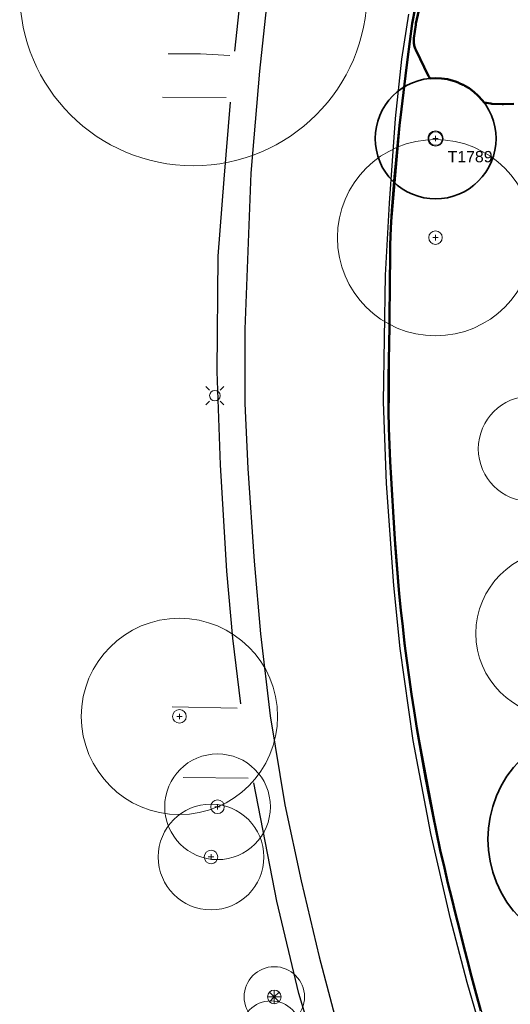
# Model space of a CAD drawing. Header units: metres. Extents: x -6559 to -6383, y 5654606 to 5654801.
# Tile 15 of 31: x -6559 to -6527, y 5654701 to 5654766. Entities that reach past the tile are written whole.
import ezdxf
from ezdxf.enums import TextEntityAlignment as Align

# ---------------------------------------------------------------- set-up
doc = ezdxf.new("R2010")
doc.units = ezdxf.units.M
doc.header["$LTSCALE"] = 0.5
for name, pattern in [('DASHED', [9, 6, -3]), ('DOT', [1.5, 0, -1.5]), ('PHANTOM', [22, 12, -2, 2, -2, 2, -2])]:
    doc.linetypes.add(name, pattern=pattern)
for name, color, linetype, lineweight in [('L-PLNT-PROT', 1, 'DASHED', 35), ('L-PLNT-TEXT', 3, 'Continuous', 18), ('L-SITE-LIMIT', 6, 'PHANTOM', 50), ('V-PROP-LINE', 7, 'PHANTOM', 50), ('V-ROAD-CURB', 7, 'Continuous', 25), ('V-ROAD-DW', 8, 'Continuous', 18), ('V-ROAD-SW', 8, 'Continuous', 25), ('V-UTIL-ELEC', 1, 'Continuous', 18), ('V-VEG-CANOPY', 92, 'Continuous', 13), ('V-VEG-TREE', 94, 'Continuous', 18)]:
    doc.layers.add(name, color=color, linetype=linetype, lineweight=lineweight)
doc.styles.add('BR-STD', font='arial.ttf')

# ---------------------------------------------------------------- blocks, each defined once
blk = doc.blocks.new('UTIL-LIGHT')
at = {"color": 0, "lineweight": -2}
for p, q in [((-0.71, 0.71), (-1.2, 1.2)), ((0.71, 0.71), (1.2, 1.2)), ((-0.71, -0.71), (-1.2, -1.2)), ((0.71, -0.71), (1.2, -1.2))]:
    blk.add_line(p, q, dxfattribs=at)
blk.add_circle((0, 0), 0.7, dxfattribs=at)
blk = doc.blocks.new('VEG-TREE-DECID')
at = {"color": 0, "lineweight": -2}
for p, q in [((-0.6, 0), (0.6, 0)), ((0, -0.6), (0, 0.6))]:
    blk.add_line(p, q, dxfattribs=at)
blk.add_circle((0, 0), 1.5, dxfattribs=at)
blk = doc.blocks.new('VEG-TREE-CONIF')
at = {"color": 0, "lineweight": -2}
for q in [(-1.5, 0), (-1.06, 1.06), (-1.06, -1.06), (0, 1.5), (1.06, 1.06), (1.5, 0), (0, -1.5), (1.06, -1.06)]:
    blk.add_line((0, 0), q, dxfattribs=at)
blk.add_circle((0, 0), 1.5, dxfattribs=at)

msp = doc.modelspace()

# ---------------------------------------------------------------- linework, layer by layer
at = {"layer": 'L-PLNT-PROT'}
for points in [[(-6528.935, 5654755.293), (-6529.225, 5654755.029), (-6529.541, 5654754.795), (-6529.877, 5654754.593), (-6530.232, 5654754.425), (-6530.602, 5654754.293), (-6530.983, 5654754.198), (-6531.371, 5654754.14), (-6531.763, 5654754.121), (-6532.155, 5654754.14), (-6532.543, 5654754.198), (-6532.924, 5654754.293), (-6533.294, 5654754.425), (-6533.649, 5654754.593), (-6533.985, 5654754.795), (-6534.301, 5654755.029), (-6534.591, 5654755.293), (-6534.855, 5654755.583), (-6535.089, 5654755.899), (-6535.291, 5654756.235), (-6535.459, 5654756.59), (-6535.591, 5654756.96), (-6535.686, 5654757.341), (-6535.744, 5654757.729), (-6535.763, 5654758.121), (-6535.744, 5654758.513), (-6535.686, 5654758.901), (-6535.591, 5654759.282), (-6535.459, 5654759.652), (-6535.291, 5654760.007), (-6535.089, 5654760.343), (-6534.855, 5654760.659), (-6534.591, 5654760.949), (-6534.301, 5654761.213), (-6533.985, 5654761.447), (-6533.649, 5654761.649), (-6533.294, 5654761.817), (-6532.924, 5654761.949), (-6532.543, 5654762.044), (-6532.155, 5654762.102), (-6531.763, 5654762.121), (-6531.371, 5654762.102), (-6530.983, 5654762.044), (-6530.602, 5654761.949), (-6530.274, 5654761.831), (-6530.232, 5654761.817), (-6530.192, 5654761.798), (-6529.953, 5654761.685), (-6529.949, 5654761.682), (-6529.932, 5654761.674), (-6529.921, 5654761.669), (-6529.917, 5654761.668), (-6529.877, 5654761.649), (-6529.839, 5654761.626), (-6529.826, 5654761.618), (-6529.541, 5654761.447), (-6529.225, 5654761.213), (-6528.935, 5654760.949), (-6528.671, 5654760.659), (-6528.554, 5654760.501), (-6528.437, 5654760.343), (-6528.235, 5654760.007), (-6528.067, 5654759.652), (-6527.935, 5654759.282), (-6527.84, 5654758.901), (-6527.782, 5654758.513), (-6527.763, 5654758.121), (-6527.782, 5654757.729), (-6527.84, 5654757.341), (-6527.935, 5654756.96), (-6528.067, 5654756.59), (-6528.235, 5654756.235), (-6528.437, 5654755.899), (-6528.671, 5654755.583), (-6528.935, 5654755.293)], [(-6526.598, 5654706.948), (-6527.036, 5654707.539), (-6527.414, 5654708.171), (-6527.729, 5654708.836), (-6527.977, 5654709.529), (-6528.156, 5654710.243), (-6528.264, 5654710.971), (-6528.3, 5654711.706), (-6528.264, 5654712.441), (-6528.156, 5654713.169), (-6527.977, 5654713.883), (-6527.729, 5654714.576), (-6527.414, 5654715.241), (-6527.036, 5654715.873), (-6526.598, 5654716.464)]]:
    msp.add_lwpolyline(points, dxfattribs=at)
at = {"layer": 'L-PLNT-TEXT', "linetype": 'DOT'}
msp.add_circle((-6531.763, 5654758.121), 4, dxfattribs=at)
at = {"layer": 'L-SITE-LIMIT'}
msp.add_lwpolyline([(-6526.586, 5654760.427), (-6527.272, 5654760.394), (-6527.346, 5654760.394), (-6528.031, 5654760.427), (-6528.105, 5654760.435), (-6528.554, 5654760.501), (-6528.671, 5654760.659), (-6528.935, 5654760.949), (-6529.225, 5654761.213), (-6529.541, 5654761.447), (-6529.826, 5654761.618), (-6529.839, 5654761.626), (-6529.917, 5654761.668), (-6529.953, 5654761.685), (-6530.192, 5654761.798), (-6530.274, 5654761.831), (-6530.449, 5654761.894), (-6530.602, 5654761.949), (-6530.983, 5654762.044), (-6531.371, 5654762.102), (-6531.763, 5654762.121), (-6532.123, 5654762.103), (-6532.147, 5654762.132), (-6532.188, 5654762.191), (-6532.222, 5654762.254), (-6533.073, 5654764.001), (-6533.088, 5654764.035), (-6533.112, 5654764.088), (-6533.137, 5654764.157), (-6533.155, 5654764.213), (-6533.173, 5654764.283), (-6533.186, 5654764.34), (-6533.197, 5654764.413), (-6533.204, 5654764.471), (-6533.208, 5654764.544), (-6533.209, 5654764.602), (-6533.207, 5654764.675), (-6533.202, 5654764.733), (-6533.198, 5654764.77), (-6533.082, 5654765.643), (-6533.078, 5654765.672), (-6533.07, 5654765.718), (-6533.064, 5654765.747), (-6532.88, 5654766.612)], dxfattribs=at)
at = {"layer": 'V-PROP-LINE'}
msp.add_lwpolyline([(-6528.766, 5654700.346), (-6529.074, 5654701.474), (-6529.375, 5654702.604), (-6529.671, 5654703.736), (-6529.932, 5654704.746), (-6530.191, 5654705.756), (-6530.446, 5654706.767), (-6530.698, 5654707.779), (-6530.944, 5654708.793), (-6531.184, 5654709.808), (-6531.452, 5654710.992), (-6531.706, 5654712.178), (-6531.949, 5654713.367), (-6532.184, 5654714.557), (-6532.399, 5654715.684), (-6532.606, 5654716.812), (-6532.806, 5654717.941), (-6532.998, 5654719.071), (-6533.184, 5654720.203), (-6533.358, 5654721.317), (-6533.521, 5654722.433), (-6533.673, 5654723.55), (-6533.814, 5654724.668), (-6533.943, 5654725.788), (-6534.059, 5654726.874), (-6534.165, 5654727.96), (-6534.262, 5654729.046), (-6534.351, 5654730.133), (-6534.434, 5654731.221), (-6534.509, 5654732.309), (-6534.579, 5654733.399), (-6534.648, 5654734.507), (-6534.714, 5654735.616), (-6534.775, 5654736.725), (-6534.826, 5654737.834), (-6534.864, 5654738.943), (-6534.885, 5654740.053), (-6534.886, 5654741.163), (-6534.874, 5654742.291), (-6534.857, 5654743.419), (-6534.84, 5654744.547), (-6534.823, 5654745.676), (-6534.809, 5654746.804), (-6534.799, 5654747.857), (-6534.789, 5654748.91), (-6534.779, 5654749.963), (-6534.775, 5654751.082), (-6534.732, 5654752.201), (-6534.655, 5654753.332), (-6534.572, 5654754.463), (-6534.48, 5654755.592), (-6534.38, 5654756.721), (-6534.269, 5654757.848), (-6534.148, 5654758.975), (-6534.021, 5654760.073), (-6533.892, 5654761.171), (-6533.761, 5654762.268), (-6533.629, 5654763.365), (-6533.479, 5654764.552), (-6533.322, 5654765.738), (-6533.105, 5654766.757)], dxfattribs=at)
at = {"layer": 'V-ROAD-CURB'}
for points in [[(-6542.715, 5654769.216), (-6543.428, 5654762.583), (-6544.007, 5654755.828), (-6544.205, 5654750.66), (-6544.404, 5654745.487), (-6544.384, 5654740.568), (-6544.199, 5654736.265), (-6543.77, 5654730.13), (-6543.352, 5654725.308), (-6542.723, 5654719.873), (-6541.749, 5654713.983), (-6540.665, 5654708.941), (-6539.462, 5654703.922), (-6538.352, 5654699.664)], [(-6528.2, 5654697.129), (-6529.68, 5654702.226), (-6530.776, 5654706.438), (-6532.072, 5654712.095), (-6533.244, 5654718.24), (-6534.098, 5654724.337), (-6534.521, 5654728.522), (-6535.015, 5654735.265), (-6535.219, 5654740.686), (-6535.082, 5654749.069), (-6534.822, 5654753.84), (-6534.417, 5654759.439), (-6534.001, 5654763.386), (-6533.525, 5654766.367)], [(-6534.055, 5654759.749), (-6534.736, 5654752.145), (-6534.813, 5654746.343)], [(-6534.554, 5654732.993), (-6534.134, 5654727.662)]]:
    msp.add_lwpolyline(points, dxfattribs=at)
at = {"layer": 'V-ROAD-DW'}
for points in [[(-6549.476, 5654763.73), (-6547.336, 5654763.721)], [(-6547.336, 5654763.73), (-6545.394, 5654763.627)], [(-6545.629, 5654760.838), (-6549.838, 5654760.87)], [(-6549.204, 5654720.478), (-6544.912, 5654720.377)], [(-6544.168, 5654715.744), (-6548.484, 5654715.799)]]:
    msp.add_lwpolyline(points, dxfattribs=at)
at = {"layer": 'V-ROAD-SW'}
for points in [[(-6545.061, 5654763.91), (-6544.474, 5654769.266), (-6543.889, 5654774.621), (-6543.262, 5654779.101), (-6543.276, 5654779.735), (-6543.484, 5654780.454), (-6543.708, 5654780.895), (-6544.421, 5654781.751), (-6545.755, 5654782.545), (-6551.883, 5654784.345)], [(-6478.069, 5654769.796), (-6486.263, 5654771.356), (-6491.991, 5654772.286), (-6497.962, 5654772.883), (-6503.932, 5654773.481), (-6510.853, 5654773.683), (-6517.76, 5654773.884), (-6523.792, 5654773.703), (-6525.594, 5654773.483), (-6527.589, 5654772.964), (-6528.51, 5654772.525), (-6529.209, 5654772.066), (-6530.71, 5654770.796), (-6531.424, 5654769.993), (-6532.199, 5654768.889), (-6532.724, 5654767.855), (-6533.221, 5654766.32), (-6534.062, 5654759.744)], [(-6544.652, 5654720.667), (-6545.191, 5654725.032), (-6545.58, 5654729.471), (-6546.011, 5654736.501), (-6546.22, 5654742.692), (-6546.167, 5654750.319), (-6545.76, 5654755.421), (-6545.352, 5654760.531)], [(-6534.812, 5654746.347), (-6534.858, 5654738.67), (-6534.551, 5654732.989)], [(-6534.139, 5654727.664), (-6533.646, 5654723.329), (-6533.112, 5654719.724), (-6531.577, 5654711.554), (-6530.604, 5654707.415), (-6529.162, 5654701.793), (-6527.262, 5654695.295), (-6525.29, 5654689.659), (-6524.308, 5654687.085), (-6521.8, 5654681.097), (-6519.483, 5654676.376), (-6516.912, 5654671.564), (-6514.32, 5654666.763)], [(-6536.937, 5654688.924), (-6538.002, 5654692.088), (-6540.825, 5654701.479), (-6542.267, 5654707.6), (-6543.807, 5654715.449)]]:
    msp.add_lwpolyline(points, dxfattribs=at)
at = {"layer": 'V-VEG-CANOPY'}
for centre, radius in [((-6547.802, 5654767.817), 11.5), ((-6531.763, 5654758.121), 0.5), ((-6531.768, 5654751.556), 6.5), ((-6525.434, 5654737.566), 3.5), ((-6523.597, 5654725.335), 5.5), ((-6548.725, 5654719.842), 6.5), ((-6520.8, 5654711.706), 7.5), ((-6546.202, 5654713.856), 3.5), ((-6546.632, 5654710.53), 3.5), ((-6542.443, 5654701.261), 2), ((-6542.661, 5654698.998), 2)]:
    msp.add_circle(centre, radius, dxfattribs=at)

# ---------------------------------------------------------------- block references
at = {"layer": 'V-UTIL-ELEC', "xscale": 0.5, "yscale": 0.5}
msp.add_blockref('UTIL-LIGHT', (-6546.378, 5654741.089), dxfattribs=at)
at = {"layer": 'V-VEG-TREE', "xscale": 0.3, "yscale": 0.3}
for name, p in [('VEG-TREE-DECID', (-6531.763, 5654758.121)), ('VEG-TREE-DECID', (-6531.768, 5654751.556)), ('VEG-TREE-DECID', (-6548.725, 5654719.842)), ('VEG-TREE-DECID', (-6546.202, 5654713.856)), ('VEG-TREE-DECID', (-6546.632, 5654710.53)), ('VEG-TREE-CONIF', (-6542.443, 5654701.261))]:
    msp.add_blockref(name, p, dxfattribs=at)

# ---------------------------------------------------------------- texts
at = {"layer": 'L-PLNT-TEXT', "style": 'BR-STD'}
msp.add_text('T1789', height=0.75, dxfattribs=at).set_placement((-6530.963, 5654756.921), align=Align.MIDDLE_LEFT)

doc.saveas('drawing.dxf')
